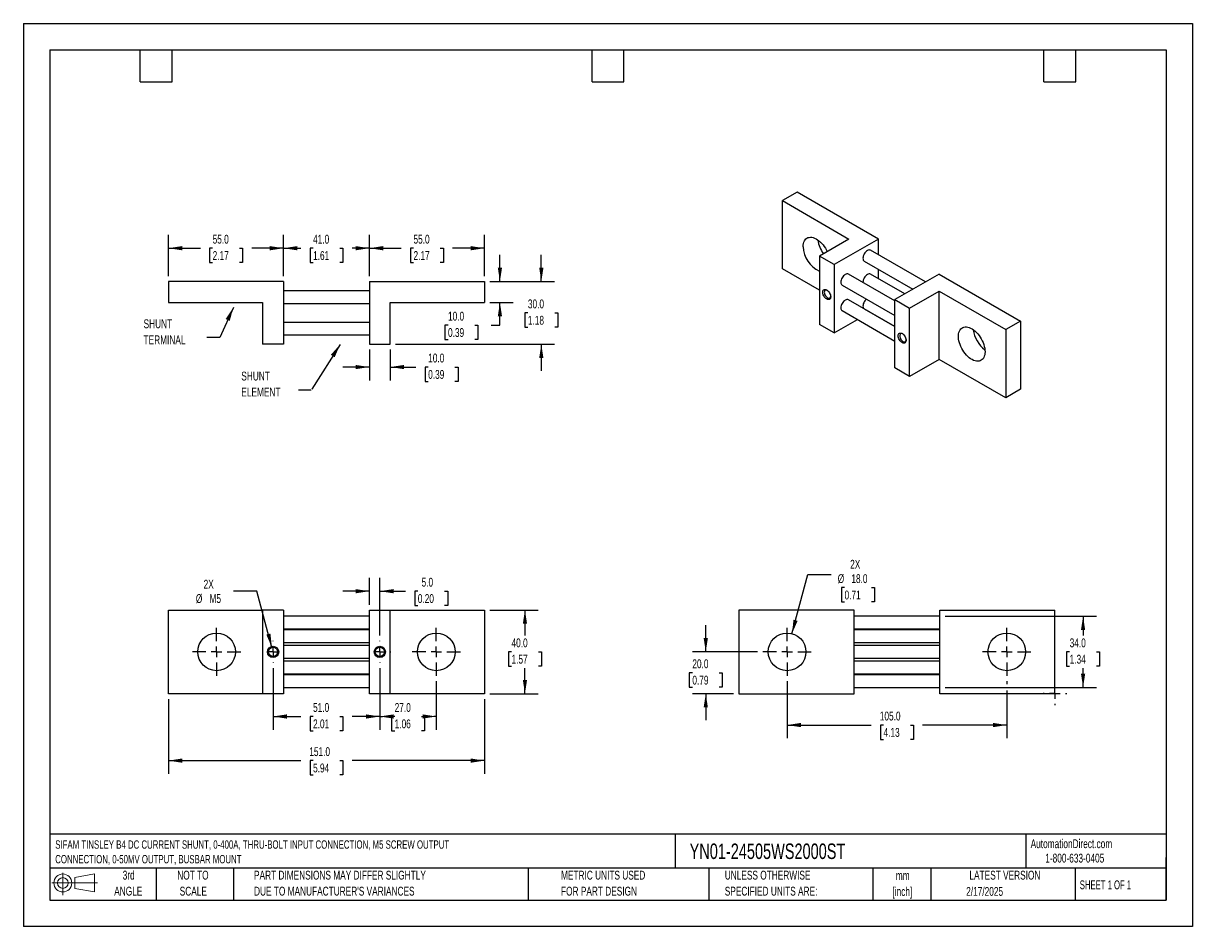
# Model space of a CAD drawing. Header units: millimetres. Extents: x 0 to 559, y 0 to 432.
import ezdxf

# ---------------------------------------------------------------- set-up
doc = ezdxf.new("R2010")
doc.units = ezdxf.units.MM
doc.header["$LTSCALE"] = 2
doc.linetypes.add('CENTERX2', pattern=[20.32, 12.7, -2.54, 2.54, -2.54])
doc.layers.add('CENTER', color=40, linetype='CENTERX2')
doc.layers.add('SLD-DEFPOINTS', color=7, linetype='Continuous')
doc.layers.add('DIMENSIONS', color=140, linetype='Continuous', lineweight=25)
doc.layers.add('TEXT', color=140, linetype='Continuous', lineweight=25)
doc.styles.add('SLDTEXTSTYLE0', font='TXT', dxfattribs={"width": 0.7})
doc.styles.add('SLDTEXTSTYLE1', font='TXT', dxfattribs={"width": 0.65})
doc.dimstyles.new('SLDDIMSTYLE0', dxfattribs={"dimtxt": 4.316016, "dimasz": 6.604, "dimexe": 0, "dimexo": 0.0625, "dimgap": 1.079004, "dimtad": 0, "dimtih": 1, "dimtoh": 1, "dimrnd": 1e-09, "dimzin": 4, "dimdsep": 46, "dimtxsty": 'SLDTEXTSTYLE0', "dimsah": 1, "dimcen": 0.09, "dimadec": 0, "dimazin": 1, "dimtfac": 1, "dimtmove": 0, "dimatfit": 0, "dimfxl": 0, "dimfrac": 2, "dimtolj": 1, "dimtzin": 12, "dimarcsym": 0})
doc.dimstyles.new('SLDDIMSTYLE1', dxfattribs={"dimtxt": 4.316016, "dimasz": 6.604, "dimexe": 0, "dimexo": 0.0625, "dimgap": 1.079004, "dimtad": 0, "dimtih": 1, "dimtoh": 1, "dimrnd": 1e-09, "dimzin": 12, "dimdsep": 46, "dimtxsty": 'SLDTEXTSTYLE0', "dimsah": 1, "dimcen": 0, "dimadec": 0, "dimazin": 3, "dimtfac": 1, "dimtofl": 0, "dimtmove": 0, "dimatfit": 3, "dimfxl": 0, "dimfrac": 2, "dimtolj": 1, "dimtzin": 12, "dimarcsym": 0})
doc.dimstyles.new('SLDDIMSTYLE2', dxfattribs={"dimtxt": 4.316016, "dimasz": 6.604, "dimexe": 0, "dimexo": 0.0625, "dimgap": 1.079004, "dimtad": 0, "dimtih": 1, "dimtoh": 1, "dimrnd": 1e-09, "dimzin": 4, "dimdsep": 46, "dimtxsty": 'SLDTEXTSTYLE0', "dimsah": 1, "dimcen": 0.09, "dimadec": 0, "dimazin": 1, "dimtfac": 1, "dimtofl": 0, "dimtmove": 0, "dimatfit": 3, "dimfxl": 0, "dimfrac": 2, "dimtolj": 1, "dimtzin": 12, "dimarcsym": 0})
doc.dimstyles.new('SLDDIMSTYLE3', dxfattribs={"dimtxt": 0.18, "dimasz": 6.604, "dimexe": 0, "dimexo": 0.0625, "dimgap": 0, "dimtad": 0, "dimtih": 1, "dimtoh": 1, "dimdec": 0, "dimrnd": 1e-09, "dimzin": 0, "dimdsep": 46, "dimtxsty": 'Standard', "dimsah": 1, "dimcen": 0.09, "dimadec": 0, "dimazin": 0, "dimtfac": 6.604, "dimtdec": 0, "dimtofl": 0, "dimtmove": 0, "dimatfit": 3, "dimfxl": 0, "dimfrac": 2, "dimtolj": 1, "dimtzin": 0, "dimarcsym": 0})
doc.dimstyles.new('SLDDIMSTYLE4', dxfattribs={"dimtxt": 4.316016, "dimasz": 6.604, "dimexe": 0, "dimexo": 0.0625, "dimgap": 1.079004, "dimtad": 0, "dimtih": 1, "dimtoh": 1, "dimrnd": 1e-09, "dimzin": 4, "dimdsep": 46, "dimtxsty": 'SLDTEXTSTYLE0', "dimsah": 1, "dimcen": 0, "dimadec": 0, "dimazin": 1, "dimtfac": 1, "dimtofl": 0, "dimtmove": 0, "dimatfit": 3, "dimfxl": 0, "dimfrac": 2, "dimtolj": 1, "dimtzin": 12, "dimarcsym": 0})

# ---------------------------------------------------------------- blocks, each defined once
blk = doc.blocks.new('Block11')
at = {"color": 7, "linetype": 'Continuous', "lineweight": 18}
for p, q in [((0, 5.76), (21.75, 5.76)), ((5.18, 10.62), (5.18, 0)), ((10.96, 8.33), (20.35, 10.06)), ((10.96, 3.19), (10.96, 8.33)), ((20.35, 10.06), (20.35, 1.46)), ((10.96, 3.19), (20.35, 1.46))]:
    blk.add_line(p, q, dxfattribs=at)
for radius in [4.3, 2.57]:
    blk.add_circle((5.18, 5.76), radius, dxfattribs=at)
blk = doc.blocks.new('Block12')
at = {"layer": 'SLD-DEFPOINTS'}
blk.add_blockref('Block11', (0, 0), dxfattribs=at)
blk = doc.blocks.new('SW_NOTE_0')
at = {"layer": 'TEXT', "color": 0, "linetype": 'CENTERX2', "lineweight": 18, "char_height": 4, "attachment_point": 1, "style": 'SLDTEXTSTYLE0'}
for s, insert in [('SIFAM TINSLEY B4 DC CURRENT SHUNT, 0-400A, THRU-BOLT INPUT CONNECTION, M5 SCREW OUTPUT', (0, 5.16)), ('CONNECTION, 0-50MV OUTPUT, BUSBAR MOUNT', (0, -1.84))]:
    blk.add_mtext(s, dxfattribs=dict(at, insert=insert))
blk = doc.blocks.new('SW_NOTE_0_1')
at = {"layer": 'TEXT', "color": 0, "linetype": 'CENTERX2', "lineweight": 18, "char_height": 4.233, "attachment_point": 2, "style": 'SLDTEXTSTYLE0'}
for s, insert in [('mm', (5.69, 5.46)), ('[inch]', (5.52, -2.19))]:
    blk.add_mtext(s, dxfattribs=dict(at, insert=insert))
blk = doc.blocks.new('SW_NOTE_0_2')
at = {"layer": 'TEXT', "color": 0, "linetype": 'CENTERX2', "lineweight": 18, "char_height": 4.2333, "attachment_point": 1, "style": 'SLDTEXTSTYLE0'}
for s, insert in [('UNLESS OTHERWISE', (0, 5.46)), ('SPECIFIED UNITS ARE:', (0, -2.19))]:
    blk.add_mtext(s, dxfattribs=dict(at, insert=insert))
blk = doc.blocks.new('SW_NOTE_0_3')
at = {"layer": 'TEXT', "color": 0, "linetype": 'CENTERX2', "lineweight": 18, "char_height": 4.2333, "attachment_point": 1, "style": 'SLDTEXTSTYLE0'}
for s, insert in [('PART DIMENSIONS MAY DIFFER SLIGHTLY', (0, 5.46)), ("DUE TO MANUFACTURER'S VARIANCES", (0, -2.19))]:
    blk.add_mtext(s, dxfattribs=dict(at, insert=insert))
blk = doc.blocks.new('SW_NOTE_0_4')
at = {"layer": 'TEXT', "color": 0, "linetype": 'CENTERX2', "lineweight": 18, "char_height": 4.233, "attachment_point": 2, "style": 'SLDTEXTSTYLE0'}
for s, insert in [('NOT TO', (10.52, 5.46)), ('SCALE', (10.71, -2.19))]:
    blk.add_mtext(s, dxfattribs=dict(at, insert=insert))
blk = doc.blocks.new('SW_NOTE_0_5')
at = {"layer": 'TEXT', "color": 0, "linetype": 'CENTERX2', "lineweight": 18, "char_height": 4.233, "attachment_point": 2, "style": 'SLDTEXTSTYLE0'}
for s, insert in [('3rd', (4.63, 5.46)), ('ANGLE', (4.44, -2.19))]:
    blk.add_mtext(s, dxfattribs=dict(at, insert=insert))
blk = doc.blocks.new('SW_NOTE_0_6')
at = {"layer": 'TEXT', "color": 0, "linetype": 'CENTERX2', "lineweight": 18, "char_height": 4.2333, "attachment_point": 1, "style": 'SLDTEXTSTYLE0'}
for s, insert in [('METRIC UNITS USED', (0, 5.46)), ('FOR PART DESIGN', (0, -2.19))]:
    blk.add_mtext(s, dxfattribs=dict(at, insert=insert))
blk = doc.blocks.new('_D')
at = {"layer": 'DIMENSIONS'}
for p, q in [((165.36, 153.9), (165.36, 166.7)), ((170.36, 139.11), (170.36, 166.7)), ((165.36, 160.35), (152.66, 160.35)), ((170.36, 160.35), (182.66, 160.35)), ((188.51, 160.35), (187.06, 160.35)), ((187.06, 160.35), (187.06, 153.49)), ((201.34, 160.35), (202.78, 160.35)), ((202.78, 160.35), (202.78, 153.49)), ((187.06, 153.49), (188.51, 153.49)), ((202.78, 153.49), (201.34, 153.49))]:
    blk.add_line(p, q, dxfattribs=at)
for points in [[(165.36, 160.35), (158.76, 161.37), (158.76, 159.34)], [(170.36, 160.35), (176.96, 159.34), (176.96, 161.37)]]:
    blk.add_solid(points, dxfattribs=at)
at = {"layer": 'DIMENSIONS', "char_height": 4.233, "attachment_point": 1, "style": 'SLDTEXTSTYLE0'}
for s, insert in [('5.0', (190.31, 166.78)), ('0.20', (188.51, 158.95))]:
    blk.add_mtext(s, dxfattribs=dict(at, insert=insert))
blk = doc.blocks.new('_D_1')
at = {"layer": 'DIMENSIONS'}
for p, q in [((111.59, 160.35), (100.48, 160.35)), ((118.8, 133.46), (111.59, 160.35))]:
    blk.add_line(p, q, dxfattribs=at)
blk.add_solid([(118.8, 133.46), (118.07, 140.1), (116.11, 139.58)], dxfattribs=at)
at = {"layer": 'DIMENSIONS', "char_height": 4.233, "attachment_point": 1, "style": 'SLDTEXTSTYLE0'}
for s, insert in [('2X', (86.14, 165.81)), ('%%c', (82.44, 158.95)), ('M5', (88.95, 158.95))]:
    blk.add_mtext(s, dxfattribs=dict(at, insert=insert))
blk = doc.blocks.new('_D_2')
at = {"layer": 'DIMENSIONS'}
for p, q in [((222.9, 151.36), (246.06, 151.36)), ((239.71, 151.36), (239.71, 139.19)), ((233.3, 131.36), (231.85, 131.36)), ((231.85, 131.36), (231.85, 124.5)), ((246.12, 131.36), (247.57, 131.36)), ((247.57, 131.36), (247.57, 124.5)), ((231.85, 124.5), (233.3, 124.5)), ((239.71, 111.36), (239.71, 123.53)), ((247.57, 124.5), (246.12, 124.5)), ((222.9, 111.36), (246.06, 111.36))]:
    blk.add_line(p, q, dxfattribs=at)
for points in [[(239.71, 151.36), (238.7, 144.76), (240.73, 144.76)], [(239.71, 111.36), (240.73, 117.96), (238.7, 117.96)]]:
    blk.add_solid(points, dxfattribs=at)
at = {"layer": 'DIMENSIONS', "char_height": 4.233, "attachment_point": 1, "style": 'SLDTEXTSTYLE0'}
for s, insert in [('40.0', (233.3, 137.78)), ('1.57', (233.3, 129.96))]:
    blk.add_mtext(s, dxfattribs=dict(at, insert=insert))
blk = doc.blocks.new('_D_3')
at = {"layer": 'DIMENSIONS'}
for p, q in [((119.36, 123.6), (119.36, 94.11)), ((170.36, 123.6), (170.36, 94.11)), ((119.36, 100.46), (132.6, 100.46)), ((138.45, 100.46), (137, 100.46)), ((137, 100.46), (137, 93.6)), ((151.27, 100.46), (152.72, 100.46)), ((152.72, 100.46), (152.72, 93.6)), ((170.36, 100.46), (157.12, 100.46)), ((137, 93.6), (138.45, 93.6)), ((152.72, 93.6), (151.27, 93.6))]:
    blk.add_line(p, q, dxfattribs=at)
for points in [[(119.36, 100.46), (125.96, 99.44), (125.96, 101.47)], [(170.36, 100.46), (163.76, 101.47), (163.76, 99.44)]]:
    blk.add_solid(points, dxfattribs=at)
at = {"layer": 'DIMENSIONS', "char_height": 4.233, "attachment_point": 1, "style": 'SLDTEXTSTYLE0'}
for s, insert in [('51.0', (138.45, 106.88)), ('2.01', (138.45, 99.06))]:
    blk.add_mtext(s, dxfattribs=dict(at, insert=insert))
blk = doc.blocks.new('_D_4')
at = {"layer": 'DIMENSIONS'}
for p, q in [((170.36, 123.6), (170.36, 94.11)), ((197.36, 117.28), (197.36, 94.11)), ((170.36, 100.46), (171.6, 100.46)), ((177.45, 100.46), (176, 100.46)), ((176, 100.46), (176, 93.6)), ((190.27, 100.46), (191.72, 100.46)), ((191.72, 100.46), (191.72, 93.6)), ((197.36, 100.46), (196.12, 100.46)), ((176, 93.6), (177.45, 93.6)), ((191.72, 93.6), (190.27, 93.6))]:
    blk.add_line(p, q, dxfattribs=at)
for points in [[(170.36, 100.46), (176.96, 99.44), (176.96, 101.47)], [(197.36, 100.46), (190.76, 101.47), (190.76, 99.44)]]:
    blk.add_solid(points, dxfattribs=at)
at = {"layer": 'DIMENSIONS', "char_height": 4.233, "attachment_point": 1, "style": 'SLDTEXTSTYLE0'}
for s, insert in [('27.0', (177.45, 106.88)), ('1.06', (177.45, 99.06))]:
    blk.add_mtext(s, dxfattribs=dict(at, insert=insert))
blk = doc.blocks.new('_D_5')
at = {"layer": 'DIMENSIONS'}
for p, q in [((69.36, 108.82), (69.36, 73.01)), ((220.36, 108.82), (220.36, 73.01)), ((69.36, 79.36), (132.6, 79.36)), ((138.45, 79.36), (137, 79.36)), ((137, 79.36), (137, 72.5)), ((151.27, 79.36), (152.72, 79.36)), ((152.72, 79.36), (152.72, 72.5)), ((220.36, 79.36), (157.12, 79.36)), ((137, 72.5), (138.45, 72.5)), ((152.72, 72.5), (151.27, 72.5))]:
    blk.add_line(p, q, dxfattribs=at)
for points in [[(69.36, 79.36), (75.96, 78.34), (75.96, 80.38)], [(220.36, 79.36), (213.76, 80.38), (213.76, 78.34)]]:
    blk.add_solid(points, dxfattribs=at)
at = {"layer": 'DIMENSIONS', "char_height": 4.233, "attachment_point": 1, "style": 'SLDTEXTSTYLE0'}
for s, insert in [('151.0', (136.65, 85.78)), ('5.94', (138.45, 77.96))]:
    blk.add_mtext(s, dxfattribs=dict(at, insert=insert))
blk = doc.blocks.new('SW_CENTERMARKSYMBOL_0')
at = {"layer": 'CENTER', "color": 0}
for p, q in [((0, 5.08), (0, 11.54)), ((-5.08, 0), (-11.54, 0)), ((0, 0), (-2.54, 0)), ((0, 0), (0, 2.54)), ((0, 0), (0, -2.54)), ((0, 0), (2.54, 0)), ((5.08, 0), (11.54, 0)), ((0, -5.08), (0, -11.54))]:
    blk.add_line(p, q, dxfattribs=at)
blk = doc.blocks.new('SW_CENTERMARKSYMBOL_1')
at = {"layer": 'CENTER', "color": 0}
for p, q in [((-5.08, 0), (-5.22, 0)), ((0, 0), (-2.54, 0)), ((0, 5.08), (0, 5.22)), ((0, 0), (0, 2.54)), ((0, 0), (0, -2.54)), ((0, 0), (2.54, 0)), ((5.08, 0), (5.22, 0)), ((0, -5.08), (0, -5.22))]:
    blk.add_line(p, q, dxfattribs=at)
blk = doc.blocks.new('SW_CENTERMARKSYMBOL_2')
at = {"layer": 'CENTER', "color": 0}
for p, q in [((-5.08, 0), (-5.22, 0)), ((0, 0), (-2.54, 0)), ((0, 5.08), (0, 5.22)), ((0, 0), (0, 2.54)), ((0, 0), (0, -2.54)), ((0, 0), (2.54, 0)), ((5.08, 0), (5.22, 0)), ((0, -5.08), (0, -5.22))]:
    blk.add_line(p, q, dxfattribs=at)
blk = doc.blocks.new('SW_CENTERMARKSYMBOL_3')
at = {"layer": 'CENTER', "color": 0}
for p, q in [((0, 5.08), (0, 11.54)), ((-5.08, 0), (-11.54, 0)), ((0, 0), (-2.54, 0)), ((0, 0), (0, 2.54)), ((0, 0), (0, -2.54)), ((0, 0), (2.54, 0)), ((5.08, 0), (11.54, 0)), ((0, -5.08), (0, -11.54))]:
    blk.add_line(p, q, dxfattribs=at)
blk = doc.blocks.new('_D_6')
at = {"layer": 'DIMENSIONS'}
for p, q in [((69.36, 310.92), (69.36, 330.67)), ((124.36, 310.92), (124.36, 330.67)), ((69.36, 324.32), (84.6, 324.32)), ((90.45, 324.32), (89, 324.32)), ((89, 324.32), (89, 317.46)), ((103.27, 324.32), (104.72, 324.32)), ((104.72, 324.32), (104.72, 317.46)), ((124.36, 324.32), (109.12, 324.32)), ((89, 317.46), (90.45, 317.46)), ((104.72, 317.46), (103.27, 317.46))]:
    blk.add_line(p, q, dxfattribs=at)
for points in [[(69.36, 324.32), (75.96, 323.31), (75.96, 325.34)], [(124.36, 324.32), (117.76, 325.34), (117.76, 323.31)]]:
    blk.add_solid(points, dxfattribs=at)
at = {"layer": 'DIMENSIONS', "char_height": 4.233, "attachment_point": 1, "style": 'SLDTEXTSTYLE0'}
for s, insert in [('55.0', (90.45, 330.75)), ('2.17', (90.45, 322.92))]:
    blk.add_mtext(s, dxfattribs=dict(at, insert=insert))
blk = doc.blocks.new('_D_7')
at = {"layer": 'DIMENSIONS'}
for p, q in [((124.36, 310.92), (124.36, 330.67)), ((165.36, 310.92), (165.36, 330.67)), ((124.36, 324.32), (132.6, 324.32)), ((138.45, 324.32), (137, 324.32)), ((137, 324.32), (137, 317.46)), ((151.27, 324.32), (152.72, 324.32)), ((152.72, 324.32), (152.72, 317.46)), ((165.36, 324.32), (157.12, 324.32)), ((137, 317.46), (138.45, 317.46)), ((152.72, 317.46), (151.27, 317.46))]:
    blk.add_line(p, q, dxfattribs=at)
for points in [[(124.36, 324.32), (130.96, 323.31), (130.96, 325.34)], [(165.36, 324.32), (158.76, 325.34), (158.76, 323.31)]]:
    blk.add_solid(points, dxfattribs=at)
at = {"layer": 'DIMENSIONS', "char_height": 4.233, "attachment_point": 1, "style": 'SLDTEXTSTYLE0'}
for s, insert in [('41.0', (138.45, 330.75)), ('1.61', (138.45, 322.92))]:
    blk.add_mtext(s, dxfattribs=dict(at, insert=insert))
blk = doc.blocks.new('_D_8')
at = {"layer": 'DIMENSIONS'}
for p, q in [((165.36, 310.92), (165.36, 330.67)), ((220.36, 310.92), (220.36, 330.67)), ((165.36, 324.32), (180.6, 324.32)), ((186.45, 324.32), (185, 324.32)), ((185, 324.32), (185, 317.46)), ((199.27, 324.32), (200.72, 324.32)), ((200.72, 324.32), (200.72, 317.46)), ((220.36, 324.32), (205.12, 324.32)), ((185, 317.46), (186.45, 317.46)), ((200.72, 317.46), (199.27, 317.46))]:
    blk.add_line(p, q, dxfattribs=at)
for points in [[(165.36, 324.32), (171.96, 323.31), (171.96, 325.34)], [(220.36, 324.32), (213.76, 325.34), (213.76, 323.31)]]:
    blk.add_solid(points, dxfattribs=at)
at = {"layer": 'DIMENSIONS', "char_height": 4.233, "attachment_point": 1, "style": 'SLDTEXTSTYLE0'}
for s, insert in [('55.0', (186.45, 330.75)), ('2.17', (186.45, 322.92))]:
    blk.add_mtext(s, dxfattribs=dict(at, insert=insert))
blk = doc.blocks.new('_D_9')
at = {"layer": 'DIMENSIONS'}
for p, q in [((227.75, 308.38), (227.75, 321.08)), ((222.9, 308.38), (234.1, 308.38)), ((222.9, 298.38), (234.1, 298.38)), ((227.75, 287.53), (227.75, 298.38)), ((202.95, 287.53), (201.5, 287.53)), ((201.5, 287.53), (201.5, 280.67)), ((215.78, 287.53), (217.23, 287.53)), ((217.23, 287.53), (217.23, 280.67)), ((223.56, 287.53), (227.75, 287.53)), ((201.5, 280.67), (202.95, 280.67)), ((217.23, 280.67), (215.78, 280.67))]:
    blk.add_line(p, q, dxfattribs=at)
for points in [[(227.75, 308.38), (228.77, 314.99), (226.74, 314.99)], [(227.75, 298.38), (226.74, 291.78), (228.77, 291.78)]]:
    blk.add_solid(points, dxfattribs=at)
at = {"layer": 'DIMENSIONS', "char_height": 4.233, "attachment_point": 1, "style": 'SLDTEXTSTYLE0'}
for s, insert in [('10.0', (202.95, 293.95)), ('0.39', (202.95, 286.13))]:
    blk.add_mtext(s, dxfattribs=dict(at, insert=insert))
blk = doc.blocks.new('_D_10')
at = {"layer": 'DIMENSIONS'}
for p, q in [((247.54, 308.38), (247.54, 321.08)), ((222.9, 308.38), (253.89, 308.38)), ((241.12, 293.38), (239.67, 293.38)), ((239.67, 293.38), (239.67, 286.52)), ((253.95, 293.38), (255.4, 293.38)), ((255.4, 293.38), (255.4, 286.52)), ((239.67, 286.52), (241.12, 286.52)), ((255.4, 286.52), (253.95, 286.52)), ((177.9, 278.38), (253.89, 278.38)), ((247.54, 278.38), (247.54, 265.68))]:
    blk.add_line(p, q, dxfattribs=at)
for points in [[(247.54, 308.38), (248.55, 314.99), (246.52, 314.99)], [(247.54, 278.38), (246.52, 271.78), (248.55, 271.78)]]:
    blk.add_solid(points, dxfattribs=at)
at = {"layer": 'DIMENSIONS', "char_height": 4.233, "attachment_point": 1, "style": 'SLDTEXTSTYLE0'}
for s, insert in [('30.0', (241.12, 299.81)), ('1.18', (241.12, 291.98))]:
    blk.add_mtext(s, dxfattribs=dict(at, insert=insert))
blk = doc.blocks.new('_D_11')
at = {"layer": 'DIMENSIONS'}
for p, q in [((165.36, 275.84), (165.36, 261.16)), ((175.36, 275.84), (175.36, 261.16)), ((165.36, 267.51), (152.66, 267.51)), ((175.36, 267.51), (187.61, 267.51)), ((193.46, 267.51), (192.01, 267.51)), ((192.01, 267.51), (192.01, 260.65)), ((206.28, 267.51), (207.73, 267.51)), ((207.73, 267.51), (207.73, 260.65)), ((192.01, 260.65), (193.46, 260.65)), ((207.73, 260.65), (206.28, 260.65))]:
    blk.add_line(p, q, dxfattribs=at)
for points in [[(165.36, 267.51), (158.76, 268.53), (158.76, 266.5)], [(175.36, 267.51), (181.96, 266.5), (181.96, 268.53)]]:
    blk.add_solid(points, dxfattribs=at)
at = {"layer": 'DIMENSIONS', "char_height": 4.233, "attachment_point": 1, "style": 'SLDTEXTSTYLE0'}
for s, insert in [('10.0', (193.46, 273.94)), ('0.39', (193.46, 266.11))]:
    blk.add_mtext(s, dxfattribs=dict(at, insert=insert))
blk = doc.blocks.new('SW_NOTE_0_7')
at = {"layer": 'TEXT', "color": 0, "linetype": 'CENTERX2', "lineweight": 18, "char_height": 4.233, "attachment_point": 1, "style": 'SLDTEXTSTYLE0'}
for s, insert in [('SHUNT', (-30.27, 8.74)), ('TERMINAL', (-30.27, 1.09))]:
    blk.add_mtext(s, dxfattribs=dict(at, insert=insert))
blk = doc.blocks.new('SW_NOTE_0_8')
at = {"layer": 'TEXT', "color": 0, "linetype": 'CENTERX2', "lineweight": 18, "char_height": 4.233, "attachment_point": 1, "style": 'SLDTEXTSTYLE0'}
for s, insert in [('SHUNT', (-27.29, 8.93)), ('ELEMENT', (-27.29, 1.28))]:
    blk.add_mtext(s, dxfattribs=dict(at, insert=insert))
blk = doc.blocks.new('_D_12')
at = {"layer": 'DIMENSIONS'}
for p, q in [((326.13, 131.36), (326.13, 144.06)), ((350.92, 131.36), (319.78, 131.36)), ((319.72, 121.36), (318.27, 121.36)), ((318.27, 121.36), (318.27, 114.5)), ((332.54, 121.36), (333.99, 121.36)), ((333.99, 121.36), (333.99, 114.5)), ((318.27, 114.5), (319.72, 114.5)), ((333.99, 114.5), (332.54, 114.5)), ((339.46, 111.36), (319.78, 111.36)), ((326.13, 111.36), (326.13, 98.66))]:
    blk.add_line(p, q, dxfattribs=at)
for points in [[(326.13, 131.36), (327.15, 137.96), (325.11, 137.96)], [(326.13, 111.36), (325.11, 104.76), (327.15, 104.76)]]:
    blk.add_solid(points, dxfattribs=at)
at = {"layer": 'DIMENSIONS', "char_height": 4.233, "attachment_point": 1, "style": 'SLDTEXTSTYLE0'}
for s, insert in [('20.0', (319.72, 127.78)), ('0.79', (319.72, 119.96))]:
    blk.add_mtext(s, dxfattribs=dict(at, insert=insert))
blk = doc.blocks.new('_D_13')
at = {"layer": 'DIMENSIONS'}
for p, q in [((365, 117.28), (365, 90.02)), ((470, 117.28), (470, 115.88)), ((470, 112.84), (470, 90.02)), ((365, 96.37), (405.24, 96.37)), ((411.09, 96.37), (409.64, 96.37)), ((409.64, 96.37), (409.64, 89.51)), ((423.92, 96.37), (425.37, 96.37)), ((425.37, 96.37), (425.37, 89.51)), ((470, 96.37), (429.77, 96.37)), ((409.64, 89.51), (411.09, 89.51)), ((425.37, 89.51), (423.92, 89.51))]:
    blk.add_line(p, q, dxfattribs=at)
for points in [[(365, 96.37), (371.61, 95.35), (371.61, 97.38)], [(470, 96.37), (463.4, 97.38), (463.4, 95.35)]]:
    blk.add_solid(points, dxfattribs=at)
at = {"layer": 'DIMENSIONS', "char_height": 4.233, "attachment_point": 1, "style": 'SLDTEXTSTYLE0'}
for s, insert in [('105.0', (409.3, 102.79)), ('4.13', (411.09, 94.97))]:
    blk.add_mtext(s, dxfattribs=dict(at, insert=insert))
blk = doc.blocks.new('_D_14')
at = {"layer": 'DIMENSIONS'}
for p, q in [((440.54, 148.36), (512.81, 148.36)), ((506.46, 148.36), (506.46, 139.19)), ((500.04, 131.36), (498.59, 131.36)), ((498.59, 131.36), (498.59, 124.5)), ((512.87, 131.36), (514.32, 131.36)), ((514.32, 131.36), (514.32, 124.5)), ((498.59, 124.5), (500.04, 124.5)), ((506.46, 114.36), (506.46, 123.53)), ((514.32, 124.5), (512.87, 124.5)), ((440.54, 114.36), (512.81, 114.36))]:
    blk.add_line(p, q, dxfattribs=at)
for points in [[(506.46, 148.36), (505.44, 141.76), (507.47, 141.76)], [(506.46, 114.36), (507.47, 120.96), (505.44, 120.96)]]:
    blk.add_solid(points, dxfattribs=at)
at = {"layer": 'DIMENSIONS', "char_height": 4.233, "attachment_point": 1, "style": 'SLDTEXTSTYLE0'}
for s, insert in [('34.0', (500.04, 137.78)), ('1.34', (500.04, 129.96))]:
    blk.add_mtext(s, dxfattribs=dict(at, insert=insert))
blk = doc.blocks.new('_D_15')
at = {"layer": 'DIMENSIONS'}
for p, q in [((367.33, 140.05), (374.91, 168.32)), ((374.91, 168.32), (386.02, 168.32)), ((392.45, 162.06), (391, 162.06)), ((391, 162.06), (391, 155.2)), ((405.28, 162.06), (406.73, 162.06)), ((406.73, 162.06), (406.73, 155.2)), ((391, 155.2), (392.45, 155.2)), ((406.73, 155.2), (405.28, 155.2))]:
    blk.add_line(p, q, dxfattribs=at)
blk.add_solid([(367.33, 140.05), (370.02, 146.17), (368.06, 146.69)], dxfattribs=at)
at = {"layer": 'DIMENSIONS', "char_height": 4.233, "attachment_point": 1, "style": 'SLDTEXTSTYLE0'}
for s, insert in [('2X', (395.14, 175.34)), ('%%c', (389.2, 168.48)), ('18.0', (395.71, 168.48)), ('0.71', (392.45, 160.65))]:
    blk.add_mtext(s, dxfattribs=dict(at, insert=insert))
blk = doc.blocks.new('SW_CENTERMARKSYMBOL_4')
at = {"layer": 'CENTER', "color": 0}
for p, q in [((0, 5.08), (0, 5.64)), ((-5.08, 0), (-5.64, 0)), ((0, 0), (-2.54, 0)), ((0, 0), (0, 2.54)), ((0, 0), (0, -2.54)), ((0, 0), (2.54, 0)), ((5.08, 0), (5.64, 0)), ((0, -5.08), (0, -5.64))]:
    blk.add_line(p, q, dxfattribs=at)
blk = doc.blocks.new('SW_CENTERMARKSYMBOL_5')
at = {"layer": 'CENTER', "color": 0}
for p, q in [((0, 5.08), (0, 11.54)), ((-5.08, 0), (-11.54, 0)), ((0, 0), (-2.54, 0)), ((0, 0), (0, 2.54)), ((0, 0), (0, -2.54)), ((0, 0), (2.54, 0)), ((5.08, 0), (11.54, 0)), ((0, -5.08), (0, -11.54))]:
    blk.add_line(p, q, dxfattribs=at)
blk = doc.blocks.new('SW_CENTERMARKSYMBOL_6')
at = {"layer": 'CENTER', "color": 0}
for p, q in [((0, 5.08), (0, 11.54)), ((-5.08, 0), (-11.54, 0)), ((0, 0), (-2.54, 0)), ((0, 0), (0, 2.54)), ((0, 0), (0, -2.54)), ((0, 0), (2.54, 0)), ((5.08, 0), (11.54, 0)), ((0, -5.08), (0, -11.54))]:
    blk.add_line(p, q, dxfattribs=at)

msp = doc.modelspace()

# ---------------------------------------------------------------- linework, layer by layer
at = {"color": 7, "linetype": 'Continuous'}
for p, q in [((0.005, 431.805), (0.005, 0.005)), ((0.005, 431.805), (558.805, 431.805)), ((558.805, 431.805), (558.805, 0.005)), ((558.805, 0.005), (0.005, 0.005))]:
    msp.add_line(p, q, dxfattribs=at)
for p, q in [((369.802, 351.159), (362.731, 347.077)), ((362.731, 347.077), (394.551, 328.708)), ((362.731, 314.415), (362.731, 347.077)), ((408.693, 328.708), (369.802, 351.159)), ((394.551, 328.708), (380.409, 320.544)), ((408.693, 328.708), (387.48, 316.462)), ((408.693, 321.15), (408.693, 328.708)), ((380.409, 320.544), (380.409, 287.882)), ((387.48, 316.462), (380.409, 320.544)), ((431.138, 308.192), (404.89, 323.345)), ((380.409, 304.21), (362.731, 314.415)), ((387.48, 316.462), (387.48, 283.8)), ((401.89, 318.149), (425.138, 304.728)), ((408.693, 309.718), (408.693, 314.222)), ((69.359, 308.383), (69.359, 298.383)), ((124.359, 308.383), (69.359, 308.383)), ((124.359, 308.383), (124.359, 278.383)), ((165.359, 308.383), (165.359, 278.383)), ((165.359, 308.383), (220.359, 308.383)), ((220.359, 308.383), (220.359, 298.383)), ((416.471, 299.106), (394.283, 311.915)), ((421.237, 302.477), (404.89, 311.914)), ((437.685, 311.972), (416.471, 299.725)), ((437.685, 311.972), (476.575, 289.52)), ((165.359, 303.883), (124.359, 303.883)), ((391.283, 306.718), (416.471, 292.178)), ((423.542, 295.643), (437.685, 303.807)), ((437.685, 303.807), (469.504, 285.438)), ((437.685, 271.146), (437.685, 303.807)), ((69.359, 298.383), (114.359, 298.383)), ((114.359, 298.383), (114.359, 278.383)), ((124.359, 297.883), (165.359, 297.883)), ((175.359, 298.383), (220.359, 298.383)), ((175.359, 278.383), (175.359, 298.383)), ((416.471, 286.858), (394.283, 299.667)), ((416.471, 299.725), (423.542, 295.643)), ((416.471, 267.064), (416.471, 299.725)), ((391.283, 294.47), (416.471, 279.93)), ((401.89, 295.286), (416.471, 286.868)), ((404.624, 293.697), (404.633, 293.702)), ((423.542, 262.982), (423.542, 295.643)), ((165.359, 288.883), (124.359, 288.883)), ((387.48, 283.8), (380.409, 287.882)), ((387.48, 283.8), (398.623, 290.233)), ((476.575, 289.52), (469.504, 285.438)), ((469.504, 285.438), (469.504, 252.777)), ((476.575, 289.52), (476.575, 256.859)), ((124.359, 282.883), (165.359, 282.883)), ((124.359, 278.383), (114.359, 278.383)), ((165.359, 278.383), (175.359, 278.383)), ((437.685, 271.146), (423.542, 262.982)), ((469.504, 252.777), (437.685, 271.146)), ((423.542, 262.982), (416.471, 267.064)), ((476.575, 256.859), (469.504, 252.777)), ((69.359, 111.36), (69.359, 151.36)), ((69.359, 151.36), (114.359, 151.36)), ((114.359, 151.36), (114.359, 111.36)), ((124.359, 151.36), (114.359, 151.36)), ((124.359, 151.36), (124.359, 111.36)), ((165.359, 111.36), (165.359, 151.36)), ((165.359, 151.36), (175.359, 151.36)), ((175.359, 111.36), (175.359, 151.36)), ((175.359, 151.36), (220.359, 151.36)), ((220.359, 151.36), (220.359, 111.36)), ((397.004, 151.36), (342.004, 151.36)), ((342.004, 151.36), (342.004, 111.36)), ((397.004, 111.36), (397.004, 151.36)), ((438.004, 111.36), (438.004, 151.36)), ((438.004, 151.36), (493.004, 151.36)), ((493.004, 111.36), (493.004, 151.36)), ((165.359, 148.36), (124.359, 148.36)), ((438.004, 148.36), (397.004, 148.36)), ((124.359, 142.36), (165.359, 142.36)), ((165.359, 141.86), (124.359, 141.86)), ((397.004, 142.36), (438.004, 142.36)), ((438.004, 141.86), (397.004, 141.86)), ((124.359, 135.86), (165.359, 135.86)), ((165.359, 134.36), (124.359, 134.36)), ((397.004, 135.86), (438.004, 135.86)), ((438.004, 134.36), (397.004, 134.36)), ((124.359, 128.36), (165.359, 128.36)), ((165.359, 126.86), (124.359, 126.86)), ((397.004, 128.36), (438.004, 128.36)), ((438.004, 126.86), (397.004, 126.86)), ((124.359, 120.86), (165.359, 120.86)), ((165.359, 120.36), (124.359, 120.36)), ((397.004, 120.86), (438.004, 120.86)), ((438.004, 120.36), (397.004, 120.36)), ((124.359, 114.36), (165.359, 114.36)), ((397.004, 114.36), (438.004, 114.36)), ((114.359, 111.36), (69.359, 111.36)), ((124.359, 111.36), (114.359, 111.36)), ((175.359, 111.36), (165.359, 111.36)), ((220.359, 111.36), (175.359, 111.36)), ((342.004, 111.36), (397.004, 111.36)), ((493.004, 111.36), (438.004, 111.36))]:
    msp.add_line(p, q)
at = {"flags": 128}
for points in [[(372.631, 325.031), (372.669, 325.818), (372.785, 326.55), (372.976, 327.219), (373.239, 327.816), (373.573, 328.336), (373.973, 328.771), (374.433, 329.115), (374.949, 329.366), (375.514, 329.519), (376.121, 329.574), (376.763, 329.528), (377.432, 329.383), (378.121, 329.141), (378.819, 328.805), (379.52, 328.378), (380.215, 327.866), (380.894, 327.275), (381.551, 326.612), (382.177, 325.885), (382.764, 325.103), (383.305, 324.276), (383.794, 323.414), (384.145, 322.701)], [(404.89, 323.345), (404.568, 323.464), (404.202, 323.479), (403.804, 323.389), (403.39, 323.197), (402.976, 322.911), (402.578, 322.542), (402.211, 322.104), (401.89, 321.613), (401.626, 321.09), (401.43, 320.553), (401.309, 320.024), (401.269, 319.523), (401.309, 319.068), (401.43, 318.678), (401.626, 318.368), (401.89, 318.149), (401.89, 318.149)], [(394.283, 311.915), (393.962, 312.034), (393.595, 312.048), (393.197, 311.958), (392.783, 311.766), (392.369, 311.48), (391.971, 311.111), (391.605, 310.673), (391.283, 310.183), (391.019, 309.659), (390.823, 309.123), (390.703, 308.593), (390.662, 308.092), (390.703, 307.638), (390.823, 307.248), (391.019, 306.937), (391.283, 306.719), (391.283, 306.718)], [(404.89, 311.914), (404.568, 312.033), (404.202, 312.047), (403.804, 311.957), (403.39, 311.765), (402.976, 311.479), (402.578, 311.11), (402.211, 310.672), (401.89, 310.182), (401.626, 309.658), (401.43, 309.122), (401.309, 308.592), (401.269, 308.091), (401.277, 307.877)], [(385.836, 301.08), (385.797, 300.663), (385.683, 300.307), (385.497, 300.028), (385.248, 299.836), (384.945, 299.741), (384.601, 299.744), (384.231, 299.847), (383.849, 300.046), (383.47, 300.331), (383.111, 300.692), (382.786, 301.113), (382.509, 301.578), (382.29, 302.067), (382.139, 302.56), (382.062, 303.037), (382.062, 303.479), (382.139, 303.868), (382.29, 304.187), (382.509, 304.424), (382.786, 304.568), (383.111, 304.614), (383.47, 304.56), (383.849, 304.409), (384.231, 304.166), (384.601, 303.841), (384.945, 303.448), (385.248, 303.003), (385.497, 302.524), (385.683, 302.03), (385.797, 301.542), (385.836, 301.08)], [(384.131, 304.238), (383.956, 304.305), (383.631, 304.362), (383.339, 304.318), (383.095, 304.178), (382.912, 303.947), (382.798, 303.637), (382.76, 303.264), (382.798, 302.847), (382.912, 302.405), (383.095, 301.963), (383.339, 301.541), (383.631, 301.161), (383.956, 300.842), (384.298, 300.6), (384.64, 300.447), (384.965, 300.391), (385.257, 300.434), (385.501, 300.574), (385.684, 300.805), (385.798, 301.115), (385.827, 301.3)], [(394.283, 299.667), (393.962, 299.786), (393.595, 299.8), (393.197, 299.71), (392.783, 299.518), (392.369, 299.232), (391.971, 298.863), (391.605, 298.425), (391.283, 297.935), (391.019, 297.411), (390.823, 296.875), (390.703, 296.345), (390.662, 295.844), (390.703, 295.389), (390.823, 295), (391.019, 294.689), (391.283, 294.47), (391.283, 294.47)], [(402.919, 300.001), (402.578, 299.679), (402.211, 299.24), (401.89, 298.75), (401.626, 298.227), (401.43, 297.69), (401.309, 297.161), (401.269, 296.659), (401.309, 296.205), (401.43, 295.815), (401.626, 295.505), (401.89, 295.286), (401.89, 295.286)], [(459.605, 274.822), (459.566, 274.036), (459.451, 273.304), (459.26, 272.635), (458.996, 272.037), (458.662, 271.518), (458.263, 271.083), (457.802, 270.738), (457.287, 270.488), (456.722, 270.335), (456.114, 270.28), (455.472, 270.326), (454.803, 270.47), (454.115, 270.712), (453.416, 271.049), (452.715, 271.476), (452.021, 271.988), (451.341, 272.579), (450.685, 273.242), (450.059, 273.969), (449.472, 274.75), (448.931, 275.578), (448.442, 276.44), (448.011, 277.328), (447.644, 278.23), (447.345, 279.135), (447.117, 280.032), (446.964, 280.91), (446.887, 281.76), (446.887, 282.569), (446.964, 283.329), (447.117, 284.031), (447.345, 284.665), (447.644, 285.225), (448.011, 285.703), (448.442, 286.093), (448.931, 286.391), (449.472, 286.593), (450.059, 286.697), (450.685, 286.702), (451.341, 286.607), (452.021, 286.413), (452.715, 286.123), (453.416, 285.741), (454.115, 285.271), (454.803, 284.718), (455.472, 284.09), (456.114, 283.394), (456.722, 282.639), (457.287, 281.833), (457.802, 280.987), (458.263, 280.111), (458.662, 279.215), (458.996, 278.31), (459.26, 277.408), (459.451, 276.518), (459.566, 275.653), (459.605, 274.822)], [(418.115, 282.446), (418.154, 282.863), (418.268, 283.219), (418.454, 283.498), (418.704, 283.689), (419.006, 283.785), (419.35, 283.781), (419.72, 283.678), (420.103, 283.48), (420.481, 283.195), (420.84, 282.834), (421.165, 282.413), (421.442, 281.948), (421.661, 281.459), (421.812, 280.966), (421.889, 280.488), (421.889, 280.046), (421.812, 279.658), (421.661, 279.339), (421.442, 279.102), (421.165, 278.958), (420.84, 278.911), (420.481, 278.965), (420.103, 279.117), (419.72, 279.36), (419.35, 279.684), (419.006, 280.077), (418.704, 280.523), (418.454, 281.002), (418.268, 281.496), (418.154, 281.984), (418.115, 282.446)], [(420.193, 283.42), (420.018, 283.487), (419.693, 283.543), (419.401, 283.5), (419.158, 283.359), (418.975, 283.128), (418.861, 282.819), (418.822, 282.446)], [(418.822, 282.446), (418.861, 282.028), (418.975, 281.587), (419.158, 281.144), (419.401, 280.723), (419.693, 280.343), (420.018, 280.024), (420.36, 279.782), (420.703, 279.628), (421.028, 279.572), (421.319, 279.615), (421.563, 279.756), (421.746, 279.987), (421.86, 280.297), (421.889, 280.482)]]:
    msp.add_lwpolyline(points, dxfattribs=at)
for centre, radius in [((92.359, 131.36), 9), ((197.359, 131.36), 9), ((365.004, 131.36), 9), ((470.004, 131.36), 9), ((119.359, 131.36), 2.675), ((119.359, 131.36), 2.175), ((170.359, 131.36), 2.675), ((170.359, 131.36), 2.175)]:
    msp.add_circle(centre, radius)
for centre, radius, start, end in [((385.727, 325.348), 13.1, 181.38564, 246.04848), ((393.819, 329.957), 14.18, 187.03237, 215.85763), ((468.124, 287.088), 14.237, 186.9733, 233.02132)]:
    msp.add_arc(centre, radius, start, end)
at = {"layer": 'TEXT'}
for p, q in [((12.7, 419.1), (546.1, 419.1)), ((12.7, 419.1), (12.7, 12.7)), ((55.88, 403.86), (55.88, 419.1)), ((71.12, 403.86), (71.12, 419.1)), ((271.78, 403.86), (271.78, 419.1)), ((287.02, 403.86), (287.02, 419.1)), ((487.68, 403.86), (487.68, 419.1)), ((502.92, 403.86), (502.92, 419.1)), ((546.1, 419.1), (546.1, 12.7)), ((55.88, 403.86), (71.12, 403.86)), ((271.78, 403.86), (287.02, 403.86)), ((487.68, 403.86), (502.92, 403.86)), ((546.1, 44.252), (12.7, 44.252)), ((311.518, 44.252), (311.518, 27.94)), ((479.151, 44.252), (479.151, 27.94)), ((546.1, 12.7), (546.1, 33.02)), ((546.1, 27.94), (12.7, 27.94)), ((63.5, 27.94), (63.5, 12.7)), ((100.423, 27.94), (100.423, 12.7)), ((241.293, 27.94), (241.293, 12.7)), ((327.56, 27.94), (327.56, 12.7)), ((406.049, 27.94), (406.049, 12.7)), ((433.624, 27.94), (433.624, 12.7)), ((502.697, 27.94), (502.697, 12.7)), ((12.7, 12.7), (546.1, 12.7))]:
    msp.add_line(p, q, dxfattribs=at)

# ---------------------------------------------------------------- block references
at = {"layer": 'CENTER'}
for name, p in [('SW_CENTERMARKSYMBOL_3', (92.359, 131.36)), ('SW_CENTERMARKSYMBOL_0', (197.359, 131.36)), ('SW_CENTERMARKSYMBOL_5', (365.004, 131.36)), ('SW_CENTERMARKSYMBOL_6', (470.004, 131.36)), ('SW_CENTERMARKSYMBOL_2', (119.359, 131.36)), ('SW_CENTERMARKSYMBOL_1', (170.359, 131.36)), ('SW_CENTERMARKSYMBOL_4', (493.004, 111.514))]:
    msp.add_blockref(name, p, dxfattribs=at)
at = {"layer": 'SLD-DEFPOINTS'}
msp.add_blockref('Block12', (13.676, 15.108), dxfattribs=at)
at = {"layer": 'TEXT', "linetype": 'CENTERX2', "lineweight": 18}
for name, p in [('SW_NOTE_0_7', (87.717, 281.571)), ('SW_NOTE_0_8', (131.446, 256.391)), ('SW_NOTE_0', (15.227, 36.089)), ('SW_NOTE_0_5', (45.695, 21.271)), ('SW_NOTE_0_4', (70.514, 21.271)), ('SW_NOTE_0_3', (110.239, 21.271)), ('SW_NOTE_0_6', (256.957, 21.271)), ('SW_NOTE_0_2', (335.216, 21.271)), ('SW_NOTE_0_1', (414.572, 21.09))]:
    msp.add_blockref(name, p, dxfattribs=at)

# ---------------------------------------------------------------- texts
for s, insert, char_height, attachment_point, style in [('YN01-24505WS2000ST', (318.415, 39.739), 7.40833, 1, 'SLDTEXTSTYLE0'), ('AutomationDirect.com', (481.39, 41.753), 4.23333, 1, 'SLDTEXTSTYLE0'), ('1-800-633-0405', (488.383, 34.874), 4.23333, 1, 'SLDTEXTSTYLE0'), ('LATEST VERSION', (469.104, 26.728), 4.23333, 2, 'SLDTEXTSTYLE0'), ('2/17/2025', (459.403, 18.959), 4.2333, 2, 'SLDTEXTSTYLE0'), ('SHEET 1 OF 1', (504.883, 22.103), 4.23333, 1, 'SLDTEXTSTYLE1')]:
    msp.add_mtext(s, dxfattribs=dict(at, insert=insert, char_height=char_height, attachment_point=attachment_point, style=style))

# ---------------------------------------------------------------- dimensions: what is measured, and where the dimension line sits
at = {"layer": 'DIMENSIONS'}
for base, p1, p2, dimstyle, picture, middle in [((69.359, 324.322), (124.359, 308.383), (69.359, 308.383), 'SLDDIMSTYLE2', '_D_6', (96.859, 324.322)), ((165.359, 324.322), (124.359, 308.383), (165.359, 308.383), 'SLDDIMSTYLE2', '_D_7', (144.859, 324.322)), ((220.359, 324.322), (165.359, 308.383), (220.359, 308.383), 'SLDDIMSTYLE2', '_D_8', (192.859, 324.322)), ((175.359, 267.513), (165.359, 278.383), (175.359, 278.383), 'SLDDIMSTYLE0', '_D_11', (199.87, 267.513)), ((170.359, 160.352), (165.359, 151.36), (170.359, 136.575), 'SLDDIMSTYLE0', '_D', (194.923, 160.352)), ((170.359, 100.459), (119.359, 126.144), (170.359, 126.144), 'SLDDIMSTYLE2', '_D_3', (144.859, 100.459)), ((197.359, 100.459), (170.359, 126.144), (197.359, 119.82), 'SLDDIMSTYLE2', '_D_4', (183.859, 100.459)), ((470.004, 96.369), (365.004, 119.82), (470.004, 119.82), 'SLDDIMSTYLE2', '_D_13', (417.504, 96.369)), ((69.359, 79.36), (220.359, 111.36), (69.359, 111.36), 'SLDDIMSTYLE2', '_D_5', (144.859, 79.36))]:
    dim = msp.add_linear_dim(base=base, p1=p1, p2=p2, dimstyle=dimstyle, dxfattribs=at)
    dim.commit()
    dim.dimension.update_dxf_attribs({"geometry": picture, "text_midpoint": middle, "dimtype": 160})
for base, p1, p2, dimstyle, picture, middle in [((247.536, 308.383), (175.359, 278.383), (220.359, 308.383), 'SLDDIMSTYLE0', '_D_10', (247.536, 293.383)), ((227.755, 298.383), (220.359, 308.383), (220.359, 298.383), 'SLDDIMSTYLE0', '_D_9', (227.755, 287.528)), ((239.712, 111.36), (220.359, 151.36), (220.359, 111.36), 'SLDDIMSTYLE2', '_D_2', (239.712, 131.36)), ((506.456, 114.36), (438.004, 148.36), (438.004, 114.36), 'SLDDIMSTYLE2', '_D_14', (506.456, 131.36)), ((326.131, 131.36), (342.004, 111.36), (353.464, 131.36), 'SLDDIMSTYLE0', '_D_12', (326.131, 121.36))]:
    dim = msp.add_linear_dim(base=base, p1=p1, p2=p2, angle=90, dimstyle=dimstyle, dxfattribs=at)
    dim.commit()
    dim.dimension.update_dxf_attribs({"geometry": picture, "text_midpoint": middle, "dimtype": 160})
for p1, p2, text, dimstyle, picture, middle in [((362.675, 122.666), (367.334, 140.053), '2X\\P<>', 'SLDDIMSTYLE4', '_D_15', (398.867, 165.485)), ((119.922, 129.258), (118.796, 133.461), '2X\\P%%cM5', 'SLDDIMSTYLE1', '_D_1', (89.87, 160.352))]:
    dim = msp.add_diameter_dim_2p(p1=p1, p2=p2, text=text, dimstyle=dimstyle, dxfattribs=at)
    dim.commit()
    dim.dimension.update_dxf_attribs({"geometry": picture, "text_midpoint": middle, "dimtype": 163})

# ---------------------------------------------------------------- leaders
at = {"layer": 'TEXT', "linetype": 'CENTERX2', "lineweight": 18}
for points in [[(100.364, 296.033), (93.826, 281.571), (87.717, 281.571)], [(151.393, 278.361), (137.555, 256.391), (131.446, 256.391)]]:
    msp.add_leader(points, dimstyle='SLDDIMSTYLE3', dxfattribs=at)

doc.saveas('drawing.dxf')
